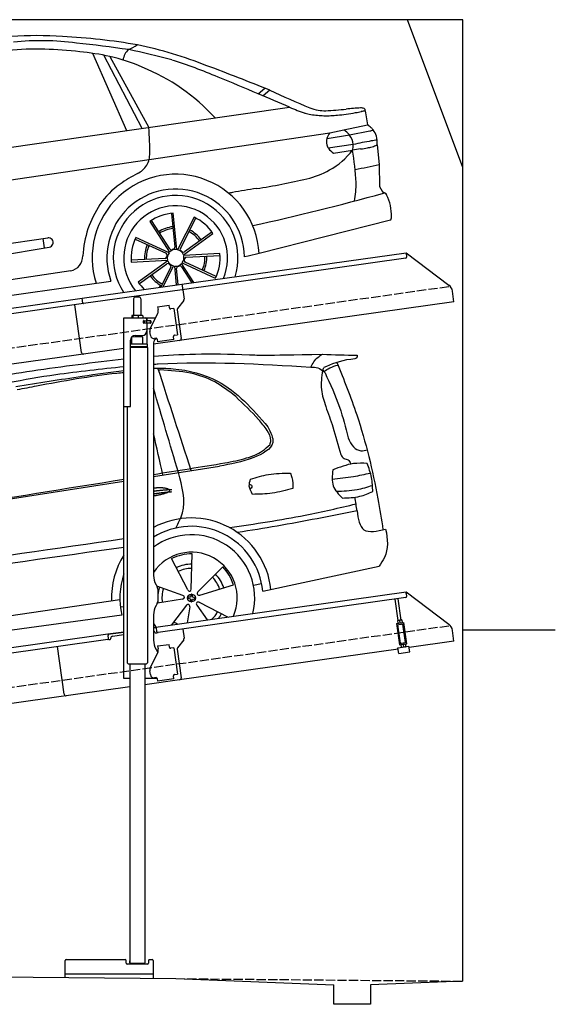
# Model space of a CAD drawing. Extents: x 524 to 6324, y 215 to 5723.
# Tile 5 of 5: x 3424 to 6324, y 215 to 5540. Entities that reach past the tile are written whole.
import ezdxf

# ---------------------------------------------------------------- set-up
doc = ezdxf.new("R2010")
doc.units = 0
doc.header["$LTSCALE"] = 10
doc.header["$MEASUREMENT"] = 0
doc.linetypes.add('GEN3', pattern=[6.25, 5, -1.25])
doc.layers.get('0').update_dxf_attribs({"linetype": 'CONTINUOUS'})
for name, color, linetype in [('3', 6, 'GEN3'), ('CAR', 1, 'CONTINUOUS'), ('SICHTBARE_KANTEN_DIN_', 7, 'CONTINUOUS')]:
    doc.layers.add(name, color=color, linetype=linetype)
doc.layers.add('AM_0', color=7, linetype='CONTINUOUS', lineweight=30)

# ---------------------------------------------------------------- blocks, each defined once
blk = doc.blocks.new('Car_165-170')
at = {"layer": 'CAR'}
for p, q in [((6544.9, 713.5), (6668.9, 273.4)), ((6754.8, 273.5), (6604.4, 694.5)), ((6636.5, 683.2), (6790.5, 273.6)), ((7402.6, 369.7), (7442.4, 395.6)), ((7468, 380.7), (7428, 354.5)), ((5845, 272.6), (7560.5, 274.3)), ((7963.1, 196.5), (7964.3, 120.4)), ((7755.7, 106), (7834.4, 111)), ((7834.4, 111), (7964.3, 120.4)), ((5811.6, 98), (6768.7, 101.9)), ((6768.7, 101.9), (7755.7, 106)), ((7737.1, 78.6), (7859.5, 80.3)), ((7859.5, 80.3), (7972.4, 86.4)), ((7872.5, 25.6), (7736.6, 25.2)), ((8000.7, 6.3), (7997.7, -100.2)), ((7760.5, -5.3), (7864.7, -3.1)), ((7909.5, -3.4), (7864.7, -3.1)), ((7997.7, -100.2), (7981.2, -219.5)), ((6846, -204.2), (6837.9, -387.7)), ((6847.3, -401.6), (6856, -204.9)), ((5781.7, -241.9), (6164.4, -240.4)), ((6139.9, -291.7), (6139.9, -240.5)), ((6724, -230.9), (6806.9, -409.3)), ((6810.4, -393.1), (6733, -226.5)), ((6964.8, -242.1), (6851.7, -403.2)), ((6867.6, -398), (6973.1, -247.7)), ((7981.2, -219.5), (7993.1, -246)), ((7993.1, -246), (7998.1, -257.7)), ((7998.1, -257.7), (8003.9, -257.2)), ((5781.7, -300.4), (6165, -291.1)), ((6631.8, -314.8), (6786.6, -413.6)), ((6803.4, -412.4), (6637.4, -306.5)), ((6878.6, -434.2), (7053.3, -343.4)), ((7048.9, -334.5), (6886, -419.1)), ((6777.5, -440.1), (6594.5, -423.8)), ((8014.6, -407.1), (7285, -484.9)), ((6262.4, -434.5), (4555, -444.7)), ((6593.9, -433.8), (6789.9, -451.2)), ((6790.8, -455.9), (6616.1, -546.6)), ((6620.5, -555.6), (6783.4, -471)), ((6866, -477.6), (7032, -583.6)), ((7075.5, -456.2), (6879.5, -438.9)), ((7037.6, -575.3), (6882.8, -476.5)), ((6891.8, -450), (7074.8, -466.2)), ((4476.9, -518.9), (6470.1, -520.3)), ((6399.5, -520.9), (6399.5, -520.9)), ((6452.5, -521), (6452.5, -521)), ((6801.8, -492.1), (6733.1, -589.9)), ((6745.3, -589.9), (6817.6, -486.9)), ((6822.1, -488.5), (6817.6, -590.1)), ((6827.6, -590.1), (6831.5, -502.4)), ((6859, -497), (6902.8, -591.2)), ((6913.8, -591.3), (6862.4, -480.7)), ((7225, -490.9), (7204, -491.8)), ((7285, -484.9), (7225, -490.9)), ((6725.6, -589.9), (6733.2, -579.9))]:
    blk.add_line(p, q, dxfattribs=at)
for centre, radius, start, end in [((5973.5, -1137.3), 2008.4, 77.8141, 93.664), ((6070.7, -640), 1474.9, 74.4293, 87.6897), ((5744.4, -2539.9), 3428.4, 72.2085, 79.0196), ((6031.4, -768.1), 1562.2, 80.368, 95.0857), ((5920.2, -1394.6), 2198.4, 75.3045, 80.2431), ((4171.1, -8147.7), 9218.9, 73.80688, 75.58145), ((6078.1, -849.9), 1631.6, 69.9867, 75.8161), ((6782, 636.5), 79.7, 120.1138, 167.363), ((6585.8, 1170.1), 490.2, 288.5811, 294.7387), ((5782.5, -2039.6), 2907.9, 66.0154, 70.7337), ((6020.6, -1413.7), 2273.1, 60.2524, 70.1629), ((6267.7, -265.1), 1017.4, 58.3512, 68.7481), ((6265.5, -326.1), 1071, 34.0723, 59.9609), ((5746.8, -1923.9), 2817.8, 58.9581, 64.3938), ((443.1, -11768.6), 14034, 59.96287, 61.45849), ((-2008.2, -15204.5), 18196.7, 58.85751, 59.60049), ((9863.8, 4014.5), 4352.5, 236.6028, 239.7203), ((-823.1, -13427.5), 16063.1, 58.53918, 59.19727), ((5318.2, 360.7), 1475, 350.8297, 356.6125), ((8345.2, 1572.1), 1516.6, 238.841, 242.2231), ((7723.9, 420.2), 208.3, 245.7604, 254.4932), ((7847.9, 808.7), 616, 253.0441, 256.543), ((7789.4, 459.1), 236.2, 239.4044, 250.6314), ((7810.3, 608.7), 385.5, 255.0808, 261.2194), ((7964.9, 2796.1), 2577.2, 265.249, 267.7194), ((7829.6, -957.6), 1179, 84.5938, 88.4097), ((7932.8, 157), 59.6, 63.7842, 82.4064), ((7931.7, 1171.4), 988.2, 256.711, 258.6815), ((7845.4, 947.8), 753.2, 261.7812, 264.6208), ((7845.2, 858.6), 664.4, 263.9174, 267.0342), ((7858.1, 1428.7), 1234.5, 267.8055, 270.0038), ((7855.2, 2271.2), 2077, 270.0813, 271.5064), ((7402.9, 16810.1), 16622.9, 271.74773, 271.85708), ((7971.1, -549.4), 745.9, 90.6115, 92.2706), ((7951.5, 200.9), 12.3, 21.7687, 51.5166), ((7950.7, 200.7), 13.2, 341.2233, 21.1099), ((5234, 475.3), 1579.4, 346.3263, 347.21), ((7725.4, -3.4), 158.1, 31.9833, 46.3981), ((7828.3, -28.1), 201.3, 40.3527, 47.5085), ((6649.1, 166.7), 139, 288.7869, 317.2217), ((6665.5, 143.3), 111.2, 320.308, 338.1407), ((7796.4, 50.4), 65.7, 154.5284, 185.79), ((7837.8, 30.1), 111.8, 137.2941, 154.3105), ((7783.1, 33.2), 89.7, 355.1538, 31.6827), ((7968.6, 205.7), 119.3, 271.8615, 280.9772), ((7927.1, 54.1), 72.8, 28.2189, 41.4502), ((7915.9, 40.6), 89.3, 7.6794, 32.4098), ((6834.7, -445), 452.1, 354.9408, 189.6239), ((7021, -864.4), 957.2, 109.9882, 116.5386), ((7790.9, 51.4), 60.3, 187.2977, 206.2266), ((7831.3, 75.1), 107.1, 208.0325, 228.6163), ((7772.7, 37.4), 100.5, 336.2501, 353.2669), ((8038.9, -2024.9), 2057.2, 91.8465, 94.6373), ((7935.4, 210.9), 214.8, 279.893, 287.6978), ((7986.7, -658.1), 689.4, 88.5177, 91.1762), ((7860, 40.8), 144.9, 346.2219, 4.6646), ((6787.1, -394), 431.9, 116.6624, 137.4946), ((7595.9, 262.2), 377.6, 290.2205, 315.3784), ((6405.6, -45.5), 1459.8, 354.7301, 1.6652), ((7906.6, 1087.2), 1090.6, 270.1502, 272.1074), ((7938.6, 269.5), 272.3, 271.7, 277.1066), ((7055.1, -589.7), 762.6, 140.2608, 151.2137), ((6834.7, -445), 372.2, 352.7833, 191.6606), ((7561.5, 323), 446.8, 274.7076, 291.6669), ((7812.9, 1813.7), 1922.8, 271.5234, 275.5176), ((6834.7, -445), 337.5, 334.2405, 205.343), ((7217.3, -652.5), 514.7, 93.1769, 95.4496), ((7350.9, -4500.8), 4365.2, 90.3821, 92.128), ((7308.6, 2995.4), 3131.1, 270.2415, 275.3064), ((6834.7, -445), 281.2, 328.5965, 210.9371), ((6834.7, -445), 241.1, 84.9259, 117.3348), ((7425.5, -131.4), 436.3, 340.4518, 353.6579), ((6165.2, -265.8), 25.3, 269.5065, 91.6995), ((6940.3, -489), 614.3, 154.2911, 168.2803), ((6834.7, -445), 241.1, 24.9259, 57.3348), ((6175.9, 14018.8), 14392.4, 274.37005, 277.27382), ((8004.3, -261.6), 4.38, 48.4288, 95.1826), ((7975.3, -289.6), 44.7, 31.5166, 44.4919), ((6834.7, -445), 241.1, 144.9259, 177.3348), ((6834.7, -445), 168.7, 87.2385, 114.9685), ((6834.7, -445), 158.7, 87.2249, 114.9708), ((6834.7, -445), 158.7, 27.2249, 54.9708), ((6834.7, -445), 168.7, 27.2385, 54.9685), ((8011.4, -267.9), 2.66, 335.3966, 38.5418), ((7783.9, -346.3), 242.5, 349.3557, 18.5951), ((6257.8, -352.9), 81.8, 273.2145, 352.0265), ((6834.7, -445), 168.7, 147.2385, 174.9685), ((6834.7, -445), 158.7, 147.2249, 174.9708), ((6781.2, -422), 10, 336.7103, 57.4548), ((6834.7, -445), 48.2, 156.7103, 165.1494), ((6834.7, -445), 45.2, 133.8481, 187.8514), ((6834.7, -445), 45.2, 73.8481, 127.8514), ((6819.5, -388.8), 10, 204.9313, 285.1494), ((6834.7, -445), 48.2, 96.7103, 105.1494), ((6827.9, -387.2), 10, 276.7103, 357.4548), ((6834.7, -445), 45.2, 13.8481, 67.8514), ((6875.7, -403.8), 10, 144.9313, 225.1494), ((6834.7, -445), 48.2, 36.7103, 45.1494), ((6881.4, -410.2), 10, 216.7103, 297.4548), ((8014.5, -403.4), 3.71, 271.6123, 298.8624), ((7997.4, -388), 26.5, 315.2394, 341.8631), ((8010.7, -394.5), 12.1, 351.7942, 16.0281), ((6778.4, -430.1), 10, 264.9313, 345.1494), ((6788, -479.8), 10, 36.7103, 117.4548), ((6834.7, -445), 45.2, 193.8481, 247.8514), ((6834.7, -445), 48.2, 216.7103, 225.1494), ((6793.6, -486.3), 10, 324.9313, 45.1494), ((6834.7, -445), 45.2, 313.8481, 7.8514), ((6888.2, -468.1), 10, 156.7103, 237.4548), ((6834.7, -445), 48.2, 336.7103, 345.1494), ((6891, -460), 10, 84.9313, 165.1494), ((6834.7, -445), 158.7, 327.2249, 354.9708), ((6834.7, -445), 168.7, 327.2385, 354.9685), ((6834.7, -445), 241.1, 324.9259, 357.3348), ((6834.7, -445), 168.7, 207.2385, 234.9685), ((6834.7, -445), 158.7, 207.2249, 234.9708), ((6834.7, -445), 45.2, 253.8481, 307.8514), ((6841.5, -502.8), 10, 96.7103, 177.4548), ((6834.7, -445), 48.2, 276.7103, 285.1494), ((6849.9, -501.2), 10, 24.9313, 105.1494), ((6834.7, -445), 241.1, 204.9259, 216.8827), ((6834.7, -445), 158.7, 292.9414, 294.9708)]:
    blk.add_arc(centre, radius, start, end, dxfattribs=at)
blk = doc.blocks.new('EG_car')
at = {"layer": 'CAR'}
for p, q in [((46796.2, 4804), (47153.8, 4860.2)), ((45061.6, 4531.7), (46636.2, 4778.9)), ((47000.7, 4194.8), (47004.6, 4385)), ((46981.1, 4190.3), (46894.3, 4359.6)), ((47036.7, 4179.5), (47170.9, 4314.4)), ((47387.5, 4183.1), (48017.8, 4318.6)), ((46955.4, 4160.7), (46814.7, 4209.7)), ((47047.1, 4162.2), (47229.2, 4217.3)), ((47337, 4215.1), (47381.3, 4225.8)), ((44640.5, 3847.7), (46613.9, 4138.9)), ((46616.8, 4098.5), (46636.2, 4100.9)), ((46953.7, 4140.7), (46817.2, 4118.7)), ((46973.8, 4107.1), (46893, 4000.6)), ((47030.5, 4108.1), (47086.3, 4027.8)), ((47043.7, 4123.2), (47200.5, 4043.8)), ((44649.3, 3788.6), (46624.9, 4054.7)), ((46992.3, 4099.3), (46978.8, 4012.7))]:
    blk.add_line(p, q, dxfattribs=at)
blk.add_circle((47001.5, 4146.6), 21.1, dxfattribs=at)
for centre, radius, start, end in [((47001.5, 4146.6), 432.9, 6.1147, 118.3098), ((47001.5, 4146.6), 387.7, 5.4095, 121.9761), ((47001.5, 4146.6), 342.5, 345.788, 126.8384), ((47001.5, 4146.6), 432.9, 147.5436, 181.8527), ((47001.5, 4146.6), 247.7, 336.4925, 145.9791), ((47001.5, 4146.6), 238.4, 89.2481, 116.7191), ((47001.5, 4146.6), 183.1, 89.3778, 116.5894), ((47001.5, 4146.6), 238.4, 17.2481, 44.7191), ((47001.5, 4146.6), 387.7, 160.4314, 193.723), ((47001.5, 4146.6), 159.7, 89.4618, 116.5094), ((47001.5, 4146.6), 183.1, 17.3778, 44.5894), ((47001.5, 4146.6), 159.7, 17.4604, 44.5093), ((47001.5, 4146.6), 183.1, 161.3778, 174.5764), ((47001.5, 4146.6), 159.7, 161.4601, 188.507), ((46953.4, 4150.8), 10.1, 271.3839, 78.5833), ((46990.7, 4193.6), 10.1, 199.3839, 6.5833), ((47042.9, 4171.4), 10.1, 127.3839, 294.5833), ((47001.5, 4146.6), 183.1, 185.4236, 188.5894), ((46982.6, 4102.2), 10.1, 343.3839, 150.5833), ((47037.9, 4114.9), 10.1, 55.3839, 222.5833), ((47001.5, 4146.6), 159.7, 313.864, 332.5068), ((47001.5, 4146.6), 183.1, 323.016, 332.5894), ((47001.5, 4146.6), 247.7, 214.0209, 219.944), ((47001.5, 4146.6), 159.7, 233.4577, 242.136)]:
    blk.add_arc(centre, radius, start, end, dxfattribs=at)
for centre, major_axis, ratio, start_param, end_param in [((47001.5, 4146.6), (2, 21), 0.26044, 4.945458, 7.62088), ((47001.5, 4146.4), (-21, 2), 0.248275, 4.968287, 7.599306), ((47001.5, 4146.6), (2, 21), 0.26044, 8.106084, 10.743517), ((47001.5, 4146.4), (-21, 2), 0.248275, 8.109253, 10.739069)]:
    blk.add_ellipse(centre, major_axis=major_axis, ratio=ratio, start_param=start_param, end_param=end_param, dxfattribs=at)
for points, degree, knots in [([(45679.6, 5297.1), (45832.8, 5324.7), (46150.2, 5381.9), (46470.4, 5420.4), (46636.2, 5440.1)], 3, [0, 0, 0, 0, 466.632282, 967.371588, 967.371588, 967.371588, 967.371588]), ([(46796.2, 5454.5), (46934.8, 5465.2), (47114.3, 5472.5), (47383.1, 5458.6), (47710.6, 5464.6)], 3, [143.098779, 143.098779, 143.098779, 143.098779, 538.666722, 596.829105, 596.829105, 596.829105, 596.829105]), ([(47647.4, 5395.3), (47658.6, 5415.3), (47674.5, 5443.8), (47702.3, 5459.8), (47710.6, 5464.6)], 3, [0, 0, 0, 0, 66.777298, 95.11474, 95.11474, 95.11474, 95.11474]), ([(47899, 5459.1), (47899.1, 5456.2), (47899.4, 5440.2), (47811.3, 5434.2), (47759.3, 5411.1), (47717.6, 5392.5)], 3, [0, 0, 0, 0, 8.187291, 45.663788, 198.394209, 198.394209, 198.394209, 198.394209]), ([(44615.4, 4513.3), (44692.2, 4599.4), (44871, 4800.1), (45226.4, 5109.2), (45736.2, 5259.5), (46216.5, 5354.4), (46512.7, 5385.9), (46636.2, 5398.7)], 3, [0, 0, 0, 0, 346.68192, 807.884848, 1388.232006, 1908.996141, 2281.102326, 2281.102326, 2281.102326, 2281.102326]), ([(46796.2, 5411.3), (46804.8, 5411.8), (47088, 5428.8), (47372, 5411.8), (47647.4, 5395.3)], 3, [132.453552, 132.453552, 132.453552, 132.453552, 158.309481, 983.905115, 983.905115, 983.905115, 983.905115]), ([(46796.2, 5389.5), (46831.5, 5390.3), (46950.1, 5387.6), (47193.7, 5327.1), (47332.5, 5167.5), (47415.3, 5072.3)], 3, [752.794261, 752.794261, 752.794261, 752.794261, 858.633344, 1107.710606, 1476.062589, 1476.062589, 1476.062589, 1476.062589]), ([(47241.1, 5235.9), (47204.8, 5264.4), (47131.5, 5321.8), (46989.1, 5370.9), (46887.2, 5376.6), (46832.1, 5379.7)], 3, [0, 0, 0, 0, 137.813386, 277.828549, 443.014315, 443.014315, 443.014315, 443.014315]), ([(47647.4, 5395.3), (47660.4, 5394.9), (47686.6, 5394.2), (47708.1, 5379.2), (47718.9, 5371.6)], 3, [0, 0, 0, 0, 38.233155, 76.758591, 76.758591, 76.758591, 76.758591]), ([(47724.7, 5364.3), (47719.5, 5370.5), (47711.9, 5379.4), (47716.3, 5389.4), (47717.6, 5392.5)], 3, [0, 0, 0, 0, 21.450104, 31.11406, 31.11406, 31.11406, 31.11406]), ([(47718.9, 5371.6), (47729.2, 5378.6), (47752.3, 5394.1), (47778.8, 5402.2), (47793.4, 5406.7)], 3, [0, 0, 0, 0, 37.318817, 82.743489, 82.743489, 82.743489, 82.743489]), ([(47788.9, 5420.9), (47826.5, 5327), (47922.2, 5088.2), (47996, 4781.7), (48029.6, 4571.8), (48038.5, 4516)], 3, [0, 0, 0, 0, 303.239039, 771.524515, 941.039833, 941.039833, 941.039833, 941.039833]), ([(46050.2, 5290.8), (46170.3, 5309.5), (46365.3, 5340), (46560.7, 5368.7), (46636.2, 5377.3)], 3, [0, 0, 0, 0, 364.415294, 592.333037, 592.333037, 592.333037, 592.333037]), ([(46636.2, 5364.9), (46623.5, 5363.7), (46464.7, 5348), (46272.1, 5313.1), (46092.7, 5278.9), (46057.6, 5272.1)], 3, [196.455824, 196.455824, 196.455824, 196.455824, 234.842737, 675.336927, 782.526221, 782.526221, 782.526221, 782.526221]), ([(47710.6, 5377.3), (47706.3, 5342.5), (47697.9, 5276), (47718.5, 5212.4), (47728.3, 5182.1)], 3, [0, 0, 0, 0, 103.842931, 198.172455, 198.172455, 198.172455, 198.172455]), ([(47724.7, 5364.3), (47753, 5303.2), (47805.4, 5190), (47836.1, 5069.2), (47850.2, 5013.6)], 3, [0, 0, 0, 0, 201.438367, 373.256423, 373.256423, 373.256423, 373.256423]), ([(47427, 4977.4), (47428.9, 4984.5), (47436, 5010.4), (47408.9, 5060.1), (47344.8, 5137.4), (47283.8, 5195.4), (47241.1, 5235.9)], 3, [0, 0, 0, 0, 21.63267, 79.101744, 154.578408, 329.631164, 329.631164, 329.631164, 329.631164]), ([(47728.3, 5182.1), (47741.7, 5145.4), (47772.8, 5059.9), (47796.4, 4972), (47809.8, 4921.8)], 3, [0, 0, 0, 0, 117.044281, 272.808392, 272.808392, 272.808392, 272.808392]), ([(47415.3, 5072.3), (47430.7, 5042.2), (47468.5, 4968.2), (47311.9, 4887), (47212.7, 4870.2), (47153.8, 4860.2)], 3, [0, 0, 0, 0, 88.94167, 219.215963, 410.14259, 410.14259, 410.14259, 410.14259]), ([(47850.2, 5013.6), (47857.3, 4995.2), (47870, 4962.3), (47915.8, 4938.8), (47942.7, 4944.9), (47954.6, 4947.5)], 3, [0, 0, 0, 0, 57.53796, 102.857681, 138.834101, 138.834101, 138.834101, 138.834101]), ([(47182.8, 4877.1), (47221.7, 4884.8), (47291.3, 4898.6), (47377.5, 4930.2), (47413.7, 4964.8), (47427, 4977.4)], 3, [0, 0, 0, 0, 119.350241, 213.76628, 268.436981, 268.436981, 268.436981, 268.436981]), ([(47809.8, 4921.8), (47814.7, 4913.8), (47824, 4898.8), (47852.6, 4896.8), (47860.5, 4881), (47864.8, 4872.6)], 3, [0, 0, 0, 0, 26.820911, 49.860546, 76.220289, 76.220289, 76.220289, 76.220289]), ([(47953.1, 4874.7), (47928.2, 4875.5), (47863.9, 4877.4), (47803.7, 4853.6), (47766.7, 4839)], 3, [0, 0, 0, 0, 73.852523, 191.438564, 191.438564, 191.438564, 191.438564]), ([(47983.5, 4722.4), (47982.3, 4747.7), (47980, 4800.1), (47962.2, 4849.3), (47953.1, 4874.7)], 3, [0, 0, 0, 0, 75.744219, 156.148987, 156.148987, 156.148987, 156.148987]), ([(46916.3, 4524.8), (46930.7, 4552), (46980, 4645), (46951.2, 4750.5), (46930.8, 4825.2)], 3, [0, 0, 0, 0, 90.204372, 309.16543, 309.16543, 309.16543, 309.16543]), ([(47321.7, 4789.9), (47353.8, 4799.5), (47423.7, 4820.4), (47496.7, 4821.6), (47536.2, 4822.3)], 3, [0, 0, 0, 0, 100.056023, 217.859664, 217.859664, 217.859664, 217.859664]), ([(47536.2, 4822.3), (47539.7, 4814.1), (47550.9, 4787.7), (47550.3, 4758.7), (47549.9, 4738.7)], 3, [0, 0, 0, 0, 26.6223, 85.461549, 85.461549, 85.461549, 85.461549]), ([(47766.7, 4839), (47763.2, 4808.7), (47756.4, 4749.6), (47798.2, 4707.8), (47818.6, 4687.4)], 3, [0, 0, 0, 0, 86.532332, 168.301886, 168.301886, 168.301886, 168.301886]), ([(47763.1, 4790.1), (47801.7, 4794), (47871.5, 4800.9), (47940, 4815.8), (47970.5, 4822.4)], 3, [0, 0, 0, 0, 116.515486, 210.119493, 210.119493, 210.119493, 210.119493]), ([(46796.2, 4741), (46799.6, 4741.6), (46821.4, 4744.9), (46861.2, 4745.7), (46895.3, 4733.3), (46895.2, 4720.7), (46842.5, 4706), (46807.4, 4699.7), (46796.2, 4698)], 5, [0.263396, 0.263396, 0.263396, 0.263396, 0.263396, 0.263396, 0.300106, 0.500106, 0.700106, 0.7947449, 0.7947449, 0.7947449, 0.7947449, 0.7947449, 0.7947449]), ([(47331.6, 4707.1), (47323.7, 4721.8), (47309.3, 4748.4), (47317.9, 4777.1), (47321.7, 4789.9)], 3, [0, 0, 0, 0, 47.913726, 86.500526, 86.500526, 86.500526, 86.500526]), ([(47315, 4761.1), (47318.1, 4760.8), (47326, 4759.9), (47331.7, 4743.7), (47322.5, 4738.9), (47317.9, 4736.5)], 3, [0, 0, 0, 0, 8.907329, 23.006598, 36.718273, 36.718273, 36.718273, 36.718273]), ([(47784.7, 4724.5), (47822.8, 4725.4), (47890, 4726.8), (47954, 4747), (47981.7, 4755.7)], 3, [0, 0, 0, 0, 113.538226, 200.265154, 200.265154, 200.265154, 200.265154]), ([(47549.9, 4738.7), (47513, 4728.6), (47441.6, 4709.1), (47367.5, 4707.7), (47331.6, 4707.1)], 3, [0, 0, 0, 0, 114.039688, 221.281955, 221.281955, 221.281955, 221.281955]), ([(47818.6, 4687.4), (47850.8, 4688.3), (47908.1, 4689.8), (47960.5, 4712.4), (47983.5, 4722.4)], 3, [0, 0, 0, 0, 95.589667, 169.928556, 169.928556, 169.928556, 169.928556]), ([(47208, 4527.2), (47345, 4547.6), (47574.9, 4581.9), (47801.2, 4634.2), (47892.6, 4655.4)], 3, [0, 0, 0, 0, 415.57079, 696.786937, 696.786937, 696.786937, 696.786937]), ([(47898, 4617.5), (47754.2, 4589.2), (47539.1, 4546.9), (47322.7, 4512), (47251.1, 4500.4)], 3, [0, 0, 0, 0, 439.818353, 657.51977, 657.51977, 657.51977, 657.51977]), ([(47898, 4617.5), (47904.3, 4575.8), (47918.5, 4487.4), (48006.9, 4508.5), (48052.4, 4519.3)], 3, [310.211349, 310.211349, 310.211349, 310.211349, 420.509792, 537.407521, 537.407521, 537.407521, 537.407521]), ([(48052.4, 4519.3), (48064.9, 4465), (48068.9, 4394.4), (48028.1, 4334), (48017.8, 4318.6)], 3, [367.70262, 367.70262, 367.70262, 367.70262, 528.080439, 582.555983, 582.555983, 582.555983, 582.555983])]:
    blk.add_open_spline(points, degree=degree, knots=knots, dxfattribs=at)
for points, degree in [([(47710.6, 5464.6), (47773.4, 5462.7), (47836.2, 5460.9), (47899, 5459.1)], 3), ([(46999.9, 4836), (46940, 5020.6), (46880, 5205.2), (46820.1, 5389.8)], 3), ([(46832.1, 5379.7), (46829.3, 5379.5), (46826.4, 5379.4), (46823.6, 5379.2)], 3), ([(46930.8, 4825.2), (46886, 4977), (46841.1, 5128.8), (46796.2, 5280.7)], 3), ([(46847, 4812), (46830.1, 4886.3), (46813.1, 4960.5), (46796.2, 5034.8)], 3), ([(46796.2, 4815), (46925.1, 4835.7), (47053.9, 4856.4), (47182.8, 4877.1)], 3), ([(45688.1, 4636.8), (46004.1, 4687.6), (46320.2, 4738.4), (46636.2, 4789.3)], 3), ([(46796.2, 4724.4), (46841.7, 4731.7), (46895.9, 4733.5)], 2), ([(46796.2, 4709.6), (46841.6, 4717.8), (46895.1, 4721.8)], 2), ([(47898, 4617.5), (47894.5, 4642.2), (47890.9, 4667), (47887.4, 4691.7)], 3), ([(44425.1, 4152.4), (45162.1, 4257.4), (45899.2, 4362.4), (46636.2, 4467.5)], 3), ([(46636.2, 4420.5), (45922.2, 4319.2), (45208.2, 4218), (44494.2, 4116.7)], 3)]:
    blk.add_open_spline(points, degree=degree, dxfattribs=at)

msp = doc.modelspace()

# ---------------------------------------------------------------- linework, layer by layer
for p, q in [((5824.1, 5540), (524.1, 5540)), ((5824.1, 4740), (5524.1, 5540)), ((5824.1, 340), (5824.1, 5540)), ((4302.6, 4109.4), (5515.7, 4279.9)), ((5515.7, 4279.9), (5519.2, 4255.1)), ((5515.7, 4279.9), (5747.6, 4105.1)), ((5514.9, 4249.5), (4303.8, 4079.3)), ((3762.8, 4034.5), (4302.5, 4110.4)), ((4302.5, 4110.4), (4306.8, 4079.7)), ((4303.8, 4079.3), (3770.1, 4004.3)), ((4306.8, 4079.7), (4313.9, 4029.3)), ((5775.3, 4013.4), (5767.1, 4072.1)), ((1284.1, 3685.2), (3762.9, 4033.6)), ((3770.1, 4004.3), (1284.1, 3654.9)), ((3758.7, 3740.1), (3722.5, 3997.6)), ((3766.7, 4006.8), (3762.8, 4034.5)), ((4040.8, 4030.6), (4040.8, 3940.6)), ((4050.8, 4040.6), (4070.8, 4040.6)), ((4080.8, 4030.6), (4080.8, 3940.6)), ((5775.3, 4013.4), (4148.8, 3784.8)), ((4170.7, 3987.9), (4233.1, 3996.6)), ((4235.4, 3980.8), (4233.1, 3996.6)), ((4312, 4021.9), (4278.6, 3977.7)), ((4051.6, 3940.6), (4033.6, 3940.6)), ((4078.6, 3940.6), (4051.6, 3940.6)), ((4088.3, 3940.6), (4078.6, 3940.6)), ((4132.6, 3873.5), (4170.1, 3947.1)), ((4170.7, 3987.9), (4173, 3972)), ((4173.6, 3967.8), (4173, 3972)), ((4235.4, 3980.8), (4235.5, 3979.8)), ((4241.1, 3975.6), (4242.1, 3975.7)), ((4258, 3977.9), (4242.1, 3975.7)), ((4258, 3977.9), (4278, 3835.3)), ((4276.7, 3970.3), (4298.4, 3816)), ((3988.8, 3927.6), (4160.2, 3927.6)), ((3988.8, 3447.6), (3988.8, 3927.6)), ((4030.9, 3938.2), (4030.9, 3927.6)), ((4036.6, 3938.2), (4036.6, 3927.6)), ((4066.5, 3938.2), (4066.5, 3927.6)), ((4090.7, 3938.2), (4090.7, 3927.6)), ((4097.5, 3911.6), (4093.8, 3911.6)), ((4131.8, 3899.6), (4093.9, 3899.6)), ((4094.8, 3901.8), (4094.8, 3909)), ((4097.5, 3911.6), (4109.8, 3911.6)), ((4109.8, 3899.1), (4097.5, 3899.1)), ((4097.8, 3911.6), (4097.8, 3899.6)), ((4111.8, 3911.6), (4109.8, 3911.6)), ((4111.8, 3911.6), (4112.8, 3911.6)), ((4112.8, 3917.6), (4112.8, 3914.6)), ((4113.5, 3911.6), (4112.8, 3911.6)), ((4112.8, 3899.6), (4112.8, 3911.6)), ((4112.8, 3896.1), (4112.8, 3857.6)), ((4131.1, 3911.6), (4113.5, 3911.6)), ((4113.8, 3912.1), (4113.8, 3927.6)), ((4132.8, 3912.1), (4113.8, 3912.1)), ((4113.8, 3784.7), (4113.8, 3899.1)), ((4132.8, 3899.1), (4113.8, 3899.1)), ((4131.1, 3911.6), (4131.8, 3911.6)), ((4131.8, 3899.6), (4131.8, 3911.6)), ((4133.8, 3911.1), (4133.8, 3900.1)), ((4131.9, 3833), (4129.1, 3852.8)), ((4262.2, 3833.1), (4278, 3835.3)), ((4024.8, 3450.6), (4024.8, 3807.6)), ((4115.8, 3784.6), (4024.8, 3784.6)), ((4090.8, 3824.6), (4030.8, 3823.9)), ((4030.8, 3784.7), (4030.8, 3823.9)), ((4042.8, 3824), (4042.8, 3831.6)), ((4049.8, 3832.6), (4087.8, 3832.6)), ((4078.8, 3824.5), (4078.8, 3832.6)), ((4090.8, 3784.6), (4090.8, 3824.6)), ((4115.8, 3771.4), (4115.8, 3784.6)), ((4148.8, 3792.6), (4148.8, 2534.3)), ((4162.4, 3817.1), (4154.5, 3815.9)), ((4168.1, 3812.8), (4170.2, 3797.9)), ((4259.3, 3810.5), (4170.2, 3797.9)), ((4256.9, 3827.3), (4257.1, 3826.3)), ((4259.3, 3810.5), (4257.1, 3826.3)), ((4262.2, 3833.1), (4261.2, 3833)), ((3988.8, 3762.4), (1284.1, 3382.2)), ((4115.8, 3771.4), (4024.8, 3771.4)), ((4112.8, 3769.6), (4024.8, 3769.6)), ((4115.8, 3767.9), (4024.8, 3767.9)), ((4112.8, 3769.6), (4115.8, 3771.4)), ((4112.8, 3769.6), (4115.8, 3767.9)), ((4113.8, 3769.1), (4113.8, 3770.2)), ((4115.8, 3767.9), (4115.9, 2061.6)), ((3988.8, 1977.6), (3988.8, 3447.6)), ((3988.8, 3447.6), (4021.8, 3447.6)), ((4005.8, 3447.6), (4005.9, 2061.6)), ((4162.2, 2484.3), (4168.5, 2473.4)), ((4171.8, 2460.9), (4171.8, 2394.3)), ((4148.8, 2252.8), (5515.7, 2444.9)), ((5514.9, 2414.5), (4173.1, 2225.9)), ((5473.7, 2290.9), (5457.5, 2406.4)), ((5489.6, 2293.1), (5473.3, 2408.6)), ((5516.8, 2437), (5515.7, 2444.9)), ((5515.7, 2444.9), (5747.6, 2270.1)), ((5516.8, 2437), (5519.2, 2420.1)), ((4168.5, 2381.8), (4162.2, 2371)), ((4148.8, 2321), (4148.8, 2184.7)), ((5470.5, 2290.4), (5469.8, 2289.9)), ((5469.8, 2289.9), (5471.8, 2276.1)), ((5492.8, 2293.5), (5470.5, 2290.4)), ((5483.5, 2278.8), (5481.9, 2290.5)), ((5492.8, 2293.5), (5493.6, 2293.2)), ((5493.6, 2293.2), (5495.5, 2279.4)), ((4164.5, 2251), (4148.8, 2248.8)), ((4167.5, 2230.2), (4164, 2254.9)), ((4306.8, 2244.7), (4313.9, 2194.3)), ((5463.9, 2274.5), (5503.5, 2280.1)), ((5463.9, 2274.5), (5480.2, 2158.7)), ((5465, 2266.6), (5504.6, 2272.2)), ((5485.4, 2168.5), (5471.5, 2267.5)), ((5472.6, 2275.7), (5471.8, 2276.1)), ((5494.8, 2278.9), (5495.5, 2279.4)), ((5512.1, 2172.2), (5498.1, 2271.3)), ((5519.8, 2164.2), (5503.5, 2280.1)), ((5775.3, 2178.4), (5767.1, 2237.1)), ((5824.1, 2240), (6324.1, 2240)), ((1284.1, 1850.2), (3901.6, 2218)), ((3900.8, 2187.6), (1284.1, 1819.9)), ((3901.6, 2218), (3988.8, 2230.3)), ((3901.6, 2218), (3902.7, 2210.1)), ((3988.8, 2226.3), (3902.1, 2214.1)), ((3905, 2193.3), (3902.7, 2210.1)), ((3908.3, 2187.7), (3913.3, 2188.4)), ((3917.6, 2194), (3917.4, 2195)), ((3925.9, 2206.3), (3988.8, 2215.2)), ((4155.1, 2228.4), (4155.2, 2227.4)), ((4160.9, 2223.2), (4165.8, 2223.9)), ((4312, 2186.9), (4278.6, 2142.7)), ((3664.6, 1891.9), (3628.5, 2149.4)), ((3664.6, 1891.9), (3628.5, 2149.4)), ((4162.2, 2134.7), (4172.2, 2117.3)), ((4170.7, 2152.9), (4233.1, 2161.6)), ((4170.7, 2152.9), (4173, 2137)), ((4173.6, 2132.8), (4173, 2137)), ((4235.4, 2145.8), (4233.1, 2161.6)), ((4235.4, 2145.8), (4235.5, 2144.8)), ((4241.1, 2140.6), (4242.1, 2140.7)), ((4258, 2142.9), (4242.1, 2140.7)), ((4258, 2142.9), (4278, 2000.3)), ((4276.7, 2135.3), (4298.4, 1981)), ((5473.3, 2136), (4289.9, 1969.7)), ((5472.3, 2142.6), (5531.8, 2151)), ((5476.5, 2112.9), (5472.3, 2142.6)), ((5479.1, 2166.6), (5518.7, 2172.2)), ((5480.2, 2158.7), (5519.8, 2164.2)), ((5485.4, 2168.5), (5512.1, 2172.2)), ((5488.8, 2159.9), (5488.2, 2159.4)), ((5488.2, 2159.4), (5490.1, 2145.6)), ((5490.9, 2145.2), (5490.1, 2145.6)), ((5491, 2168.3), (5490.8, 2169.3)), ((5500.2, 2160), (5501.8, 2148.3)), ((5506.8, 2170.5), (5506.7, 2171.5)), ((5511.1, 2163), (5511.9, 2162.7)), ((5511.9, 2162.7), (5513.9, 2148.9)), ((5513.2, 2148.4), (5513.9, 2148.9)), ((5535.9, 2121.3), (5531.8, 2151)), ((5775.3, 2178.4), (5532.7, 2144.3)), ((4132.6, 2038.5), (4170.1, 2112.1)), ((5476.5, 2112.9), (5535.9, 2121.3)), ((4012.9, 2054.6), (4005.9, 2061.6)), ((4108.9, 2054.6), (4012.9, 2054.6)), ((4020.9, 2054.6), (4021, 438.6)), ((4100.9, 2054.6), (4101, 438.6)), ((4108.9, 2054.6), (4115.9, 2061.6)), ((4020.9, 1977.6), (3988.8, 1977.6)), ((4168.1, 1977.6), (4100.9, 1977.6)), ((4131.9, 1998), (4129.1, 2017.8)), ((4162.4, 1982.1), (4154.5, 1980.9)), ((4168.1, 1977.8), (4170.2, 1962.9)), ((4259.3, 1975.5), (4170.2, 1962.9)), ((4256.9, 1992.3), (4257.1, 1991.3)), ((4259.3, 1975.5), (4257.1, 1991.3)), ((4262.2, 1998.1), (4261.2, 1998)), ((4262.2, 1998.1), (4278, 2000.3)), ((4020.9, 1931.9), (1284.1, 1547.2)), ((4289.9, 1969.7), (4100.9, 1943.1)), ((3671, 359.7), (3671, 452.6)), ((3676, 457.6), (3996, 457.6)), ((4001, 437.6), (4001, 452.6)), ((4116, 432.6), (4006, 432.6)), ((4021, 438.6), (4021, 449.6)), ((4022, 437.6), (4021, 438.6)), ((4022, 437.6), (4100, 437.6)), ((4035, 437.6), (4035, 432.6)), ((4087, 437.6), (4087, 432.6)), ((4100, 437.6), (4101, 438.6)), ((4121, 452.6), (4121, 437.6)), ((4126, 457.6), (4141, 457.6)), ((4146, 452.6), (4146, 355.2)), ((524.1, 390), (4269.1, 354)), ((4146, 377.6), (3671, 377.6)), ((4269.1, 354), (5124.1, 319.9)), ((5124.1, 215), (5124.1, 319.9)), ((5824.1, 340), (5323.6, 319.9)), ((5323.6, 319.9), (5324.1, 215)), ((5324.1, 215), (5124.1, 215))]:
    msp.add_line(p, q)
for points in [[(4168.1, 3812.8, 0), (4168.1, 3812.8, 0), (4168.1, 3812.8, 0), (4168.1, 3812.8, 0), (4168.1, 3812.8, 0), (4168.1, 3812.8, 0), (4168.1, 3812.8, 0), (4168.1, 3812.9, 0), (4168.1, 3812.9, 0), (4168.1, 3812.9, 0), (4168.1, 3812.9, 0), (4168.1, 3812.9, 0), (4168.1, 3812.9, 0), (4168.1, 3812.9, 0), (4168.1, 3812.9, 0), (4168.1, 3812.9, 0), (4168.1, 3812.9, 0), (4168.1, 3812.9, 0), (4168.1, 3812.9, 0), (4168.1, 3812.9, 0), (4168.1, 3813, 0), (4168.1, 3813, 0), (4168.1, 3813, 0), (4168.1, 3813, 0), (4168.1, 3813, 0), (4168.1, 3813, 0), (4168.1, 3813, 0), (4168.1, 3813, 0), (4168.1, 3813, 0), (4168.1, 3813, 0), (4168.1, 3813, 0), (4168, 3813, 0), (4168, 3813, 0), (4168, 3813.1, 0), (4168, 3813.1, 0), (4168, 3813.1, 0), (4168, 3813.1, 0), (4168, 3813.1, 0), (4168, 3813.1, 0), (4168, 3813.1, 0), (4168, 3813.1, 0), (4168, 3813.1, 0), (4168, 3813.1, 0), (4168, 3813.1, 0), (4168, 3813.1, 0), (4168, 3813.1, 0), (4168, 3813.2, 0), (4168, 3813.2, 0), (4168, 3813.2, 0), (4168, 3813.2, 0), (4168, 3813.2, 0), (4168, 3813.2, 0), (4168, 3813.2, 0), (4168, 3813.2, 0), (4168, 3813.2, 0), (4168, 3813.2, 0), (4168, 3813.2, 0), (4168, 3813.2, 0), (4168, 3813.2, 0), (4168, 3813.3, 0), (4168, 3813.3, 0), (4168, 3813.3, 0), (4168, 3813.3, 0), (4168, 3813.3, 0), (4168, 3813.3, 0), (4168, 3813.3, 0), (4168, 3813.3, 0), (4168, 3813.3, 0), (4168, 3813.3, 0), (4168, 3813.3, 0), (4168, 3813.3, 0), (4168, 3813.3, 0), (4168, 3813.4, 0), (4168, 3813.4, 0), (4168, 3813.4, 0), (4168, 3813.4, 0), (4168, 3813.4, 0), (4168, 3813.4, 0), (4168, 3813.4, 0), (4168, 3813.4, 0), (4168, 3813.4, 0), (4168, 3813.4, 0), (4168, 3813.4, 0), (4168, 3813.4, 0), (4168, 3813.4, 0), (4168, 3813.5, 0), (4167.9, 3813.5, 0), (4167.9, 3813.5, 0), (4167.9, 3813.5, 0), (4167.9, 3813.5, 0), (4167.9, 3813.5, 0), (4167.9, 3813.5, 0), (4167.9, 3813.5, 0), (4167.9, 3813.5, 0), (4167.9, 3813.5, 0), (4167.9, 3813.5, 0), (4167.9, 3813.5, 0), (4167.9, 3813.5, 0), (4167.9, 3813.6, 0), (4167.9, 3813.6, 0), (4167.9, 3813.6, 0), (4167.9, 3813.6, 0), (4167.9, 3813.6, 0), (4167.9, 3813.6, 0), (4167.9, 3813.6, 0), (4167.9, 3813.6, 0), (4167.9, 3813.6, 0), (4167.9, 3813.6, 0), (4167.9, 3813.6, 0), (4167.9, 3813.6, 0), (4167.9, 3813.6, 0), (4167.9, 3813.7, 0), (4167.9, 3813.7, 0), (4167.9, 3813.7, 0), (4167.9, 3813.7, 0), (4167.9, 3813.7, 0), (4167.9, 3813.7, 0), (4167.9, 3813.7, 0), (4167.9, 3813.7, 0), (4167.9, 3813.7, 0), (4167.9, 3813.7, 0), (4167.9, 3813.7, 0), (4167.9, 3813.7, 0), (4167.9, 3813.7, 0), (4167.9, 3813.8, 0), (4167.9, 3813.8, 0), (4167.9, 3813.8, 0), (4167.8, 3813.8, 0)], [(4168.1, 1977.8, 0), (4168.1, 1977.8, 0), (4168.1, 1977.8, 0), (4168.1, 1977.8, 0), (4168.1, 1977.8, 0), (4168.1, 1977.8, 0), (4168.1, 1977.8, 0), (4168.1, 1977.9, 0), (4168.1, 1977.9, 0), (4168.1, 1977.9, 0), (4168.1, 1977.9, 0), (4168.1, 1977.9, 0), (4168.1, 1977.9, 0), (4168.1, 1977.9, 0), (4168.1, 1977.9, 0), (4168.1, 1977.9, 0), (4168.1, 1977.9, 0), (4168.1, 1977.9, 0), (4168.1, 1977.9, 0), (4168.1, 1977.9, 0), (4168.1, 1978, 0), (4168.1, 1978, 0), (4168.1, 1978, 0), (4168.1, 1978, 0), (4168.1, 1978, 0), (4168.1, 1978, 0), (4168.1, 1978, 0), (4168.1, 1978, 0), (4168.1, 1978, 0), (4168.1, 1978, 0), (4168.1, 1978, 0), (4168, 1978, 0), (4168, 1978, 0), (4168, 1978.1, 0), (4168, 1978.1, 0), (4168, 1978.1, 0), (4168, 1978.1, 0), (4168, 1978.1, 0), (4168, 1978.1, 0), (4168, 1978.1, 0), (4168, 1978.1, 0), (4168, 1978.1, 0), (4168, 1978.1, 0), (4168, 1978.1, 0), (4168, 1978.1, 0), (4168, 1978.1, 0), (4168, 1978.2, 0), (4168, 1978.2, 0), (4168, 1978.2, 0), (4168, 1978.2, 0), (4168, 1978.2, 0), (4168, 1978.2, 0), (4168, 1978.2, 0), (4168, 1978.2, 0), (4168, 1978.2, 0), (4168, 1978.2, 0), (4168, 1978.2, 0), (4168, 1978.2, 0), (4168, 1978.2, 0), (4168, 1978.3, 0), (4168, 1978.3, 0), (4168, 1978.3, 0), (4168, 1978.3, 0), (4168, 1978.3, 0), (4168, 1978.3, 0), (4168, 1978.3, 0), (4168, 1978.3, 0), (4168, 1978.3, 0), (4168, 1978.3, 0), (4168, 1978.3, 0), (4168, 1978.3, 0), (4168, 1978.3, 0), (4168, 1978.4, 0), (4168, 1978.4, 0), (4168, 1978.4, 0), (4168, 1978.4, 0), (4168, 1978.4, 0), (4168, 1978.4, 0), (4168, 1978.4, 0), (4168, 1978.4, 0), (4168, 1978.4, 0), (4168, 1978.4, 0), (4168, 1978.4, 0), (4168, 1978.4, 0), (4168, 1978.4, 0), (4168, 1978.5, 0), (4167.9, 1978.5, 0), (4167.9, 1978.5, 0), (4167.9, 1978.5, 0), (4167.9, 1978.5, 0), (4167.9, 1978.5, 0), (4167.9, 1978.5, 0), (4167.9, 1978.5, 0), (4167.9, 1978.5, 0), (4167.9, 1978.5, 0), (4167.9, 1978.5, 0), (4167.9, 1978.5, 0), (4167.9, 1978.5, 0), (4167.9, 1978.6, 0), (4167.9, 1978.6, 0), (4167.9, 1978.6, 0), (4167.9, 1978.6, 0), (4167.9, 1978.6, 0), (4167.9, 1978.6, 0), (4167.9, 1978.6, 0), (4167.9, 1978.6, 0), (4167.9, 1978.6, 0), (4167.9, 1978.6, 0), (4167.9, 1978.6, 0), (4167.9, 1978.6, 0), (4167.9, 1978.6, 0), (4167.9, 1978.7, 0), (4167.9, 1978.7, 0), (4167.9, 1978.7, 0), (4167.9, 1978.7, 0), (4167.9, 1978.7, 0), (4167.9, 1978.7, 0), (4167.9, 1978.7, 0), (4167.9, 1978.7, 0), (4167.9, 1978.7, 0), (4167.9, 1978.7, 0), (4167.9, 1978.7, 0), (4167.9, 1978.7, 0), (4167.9, 1978.7, 0), (4167.9, 1978.8, 0), (4167.9, 1978.8, 0), (4167.9, 1978.8, 0), (4167.8, 1978.8, 0)]]:
    msp.add_polyline3d(points)
for centre, radius, start, end in [((5514.2, 4254.4), 5, 278, 8), ((5717.5, 4065.2), 50, 8, 53), ((4050.8, 4030.6), 10, 90, 180), ((4070.8, 4030.6), 10, 0, 90), ((4304, 4027.9), 10, 323, 8), ((4034.1, 3937.9), 2.75, 100.7661, 142.4343), ((4033.7, 3938.5), 2.09, 44.8448, 91.5619), ((4051.5, 3893.3), 47.4, 71.4743, 108.3354), ((4078.6, 3909.3), 31.3, 67.162, 112.72), ((4085.3, 3935.2), 6.2, 28.4134, 60.7068), ((4138.9, 3963), 35, 333, 8), ((4240.5, 3980.5), 5, 188, 278), ((4286.6, 3971.7), 10, 143, 188), ((4039.3, 3933.1), 9.81, 138.3564, 148.753), ((4029.6, 3934.1), 8.11, 30.3376, 47.0532), ((4094.8, 3911.6), 1, 48.5904, 221.4096), ((4094.8, 3899.1), 1, 138.5904, 311.4096), ((4091.8, 3909), 3, 0, 41.4096), ((4091.8, 3901.8), 3, 318.5904, 0), ((4097.5, 3914.6), 3, 228.5904, 270), ((4097.5, 3896.1), 3, 90, 131.4096), ((4102.8, 3917.6), 10, 0, 90), ((4109.8, 3914.6), 3, 270, 0), ((4109.8, 3896.1), 3, 0, 90), ((4132.8, 3911.1), 1, 0, 90), ((4132.8, 3900.1), 1, 270, 0), ((4087.8, 3857.6), 25, 270, 0), ((4163.8, 3857.6), 35, 153, 188), ((4049.8, 3807.6), 25, 90, 180), ((4151.7, 3835.7), 20, 188, 278), ((4173.8, 3792.6), 25, 108.6472, 180), ((4163.1, 3812.1), 5, 19.537, 98), ((4261.9, 3828), 5, 98, 188), ((4288.5, 3814.6), 10, 278, 8), ((3768.6, 3741.5), 10, 188, 278), ((4021.8, 3450.6), 3, 270, 0), ((4248.8, 2534.3), 100, 180, 210), ((4146.8, 2460.9), 25, 0, 30), ((5514.2, 2419.4), 5, 278, 8), ((4248.8, 2321), 100, 150, 180), ((4146.8, 2394.3), 25, 330, 0), ((5478.2, 2273.5), 17.4, 77.7758, 118.2123), ((5490.1, 2275.1), 17.4, 77.8275, 118.1868), ((5475.3, 2294), 17.3, 257.7374, 298.2906), ((5487.2, 2295.8), 17.4, 257.806, 298.1683), ((5717.5, 2230.2), 50, 8, 53), ((3900.1, 2192.6), 5, 278, 8), ((3907.7, 2192.6), 5, 221.2367, 278), ((3912.6, 2193.3), 5, 278, 8), ((3927.3, 2196.4), 10, 98, 188), ((4145.2, 2227), 10, 8, 68.7289), ((4248.8, 2184.7), 100, 180, 210), ((4160.2, 2228.1), 5, 188, 278), ((4165.1, 2228.8), 5, 278, 334.7633), ((4172.4, 2230.9), 5, 188, 278), ((4304, 2192.9), 10, 323, 8), ((4138.9, 2128), 35, 333, 8), ((4240.5, 2145.5), 5, 188, 278), ((4286.6, 2136.7), 10, 143, 188), ((5496.5, 2143), 17.4, 77.7758, 118.2123), ((5493.6, 2163.5), 17.3, 257.7374, 298.2906), ((5508.4, 2144.6), 17.4, 77.8275, 118.1868), ((5505.5, 2165.3), 17.4, 257.806, 298.1683), ((4165.9, 2364.2), 321, 254.6793, 254.6861), ((4163.8, 2022.6), 35, 153, 188), ((4151.7, 2000.7), 20, 188, 278), ((4163.1, 1977.1), 5, 19.537, 98), ((4261.9, 1993), 5, 98, 188), ((4288.5, 1979.6), 10, 278, 8), ((3674.5, 1893.3), 10, 188, 278), ((3674.5, 1893.3), 10, 188, 278), ((3676, 452.6), 5, 90, 180), ((3996, 452.6), 5, 0, 90), ((4006, 437.6), 5, 180, 270), ((4116, 437.6), 5, 270, 0), ((4126, 452.6), 5, 90, 180), ((4141, 452.6), 5, 0, 90)]:
    msp.add_arc(centre, radius, start, end)
at = {"layer": '3'}
for p, q in [((747.5, 3394.7), (5754.9, 4098.4)), ((747.5, 1559.7), (5754.9, 2263.4)), ((4269.1, 354), (5824.1, 340))]:
    msp.add_line(p, q, dxfattribs=at)
at = {"layer": 'SICHTBARE_KANTEN_DIN_'}
msp.add_arc((3769.6, 4007.2), 3, 188, 278, dxfattribs=at)

# ---------------------------------------------------------------- block references
at = {"layer": 'AM_0'}
msp.add_blockref('EG_car', (-42647.4, -1734.2), dxfattribs=at)
at = {"layer": 'CAR', "rotation": 8.114165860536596}
msp.add_blockref('Car_165-170', (-2560.6, 3728), dxfattribs=at)

doc.saveas('drawing.dxf')
